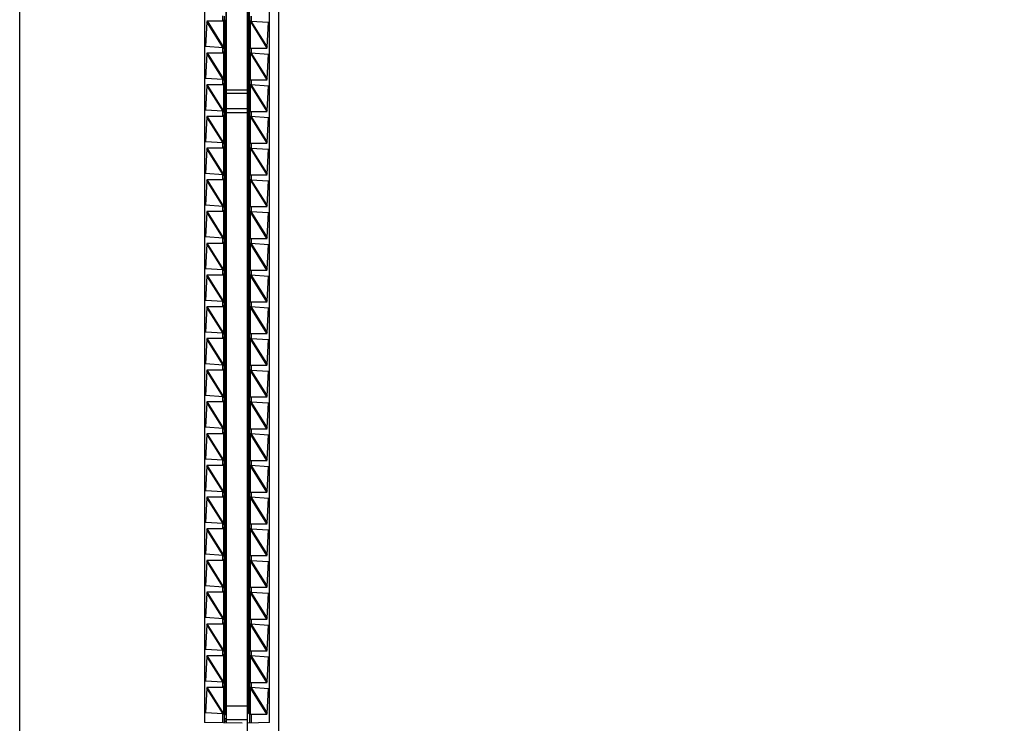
# Model space of a CAD drawing. Header units: inches. Extents: x 0 to 22, y 0 to 17.
# Tile 23 of 37: x 17.2 to 20.2, y 7 to 9.1. Entities that reach past the tile are written whole.
import ezdxf

# ---------------------------------------------------------------- set-up
doc = ezdxf.new("R2010")
doc.units = ezdxf.units.IN
doc.header["$LTSCALE"] = 1.21
doc.header["$MEASUREMENT"] = 0
doc.layers.get('0').update_dxf_attribs({"linetype": 'CONTINUOUS'})
doc.layers.add('DIMENSIONS', color=7, linetype='CONTINUOUS')
doc.styles.get("Standard").update_dxf_attribs({"font": 'txt', "width": 0.8})
doc.dimstyles.new('DIMSTYLE_1', dxfattribs={"dimtxt": 0.125, "dimasz": 0.18, "dimexe": 0.18, "dimexo": 0.0625, "dimgap": 0.09, "dimtad": 0, "dimtih": 1, "dimtoh": 1, "dimdec": 3, "dimzin": 4, "dimdsep": 46, "dimtxsty": 'STANDARD', "dimblk": '_FILLED', "dimblk1": '_FILLED', "dimblk2": '_FILLED', "dimcen": 0.09, "dimadec": 0, "dimazin": 0, "dimtp": 0.01, "dimtm": 0.01, "dimtfac": 1, "dimtdec": 3, "dimtofl": 0, "dimtmove": 0, "dimatfit": 3, "dimldrblk": '_FILLED', "dimfxl": 1, "dimtolj": 1, "dimtzin": 4, "dimarcsym": 0})

# ---------------------------------------------------------------- blocks, each defined once
blk = doc.blocks.new('*D23')
at = {"layer": 'DIMENSIONS', "color": 2, "linetype": 'CONTINUOUS'}
blk.add_line((17.5689, 11.1588), (18.7098, 11.1588), dxfattribs=at)
at = {"layer": 'DIMENSIONS', "color": 2, "linetype": 'CONTINUOUS', "insert": (18.7723, 11.2213), "char_height": 0.125, "width": 1.425, "attachment_point": 1, "line_spacing_factor": 0.9}
blk.add_mtext('4.822{\\Ftxt.shx;\\W1.000000;\\H0.125000; }[122.48]', dxfattribs=at)
blk = doc.blocks.new('_FILLED')
at = {"color": 0, "linetype": 'BYBLOCK'}
blk.add_solid([(0, 0), (-1, 0.174), (-1, -0.174)], dxfattribs=at)
blk = doc.blocks.new('*D25')
at = {"layer": 'DIMENSIONS', "color": 2, "linetype": 'CONTINUOUS'}
blk.add_line((17.3813, 11.3464), (17.3813, 11.9683), dxfattribs=at)
at = {"layer": 'DIMENSIONS', "color": 2, "linetype": 'CONTINUOUS', "insert": (17.3188, 12.0308), "char_height": 0.125, "width": 1.225, "attachment_point": 1, "rotation": 90, "line_spacing_factor": 0.9}
blk.add_mtext('.498{\\Ftxt.shx;\\W1.000000;\\H0.125000; }[12.65]', dxfattribs=at)

msp = doc.modelspace()

# ---------------------------------------------------------------- linework, layer by layer
at = {"color": 7, "linetype": 'CONTINUOUS'}
for p, q in [((17.2463, 6.342), (17.2463, 11.1536)), ((18.0223, 11.1536), (18.0223, 6.342)), ((17.8003, 10.4761), (17.8003, 7.0195)), ((17.8663, 7.0183), (17.8663, 10.4773)), ((17.9953, 7.0195), (17.9953, 10.4761)), ((17.8643, 10.4483), (17.8643, 7.0483)), ((17.9293, 6.9683), (17.9293, 10.4699)), ((17.9313, 7.0473), (17.9313, 10.4473)), ((17.9343, 10.4498), (17.9343, 7.0448)), ((17.8074, 9.1208), (17.8612, 9.1208)), ((17.8077, 9.1189), (17.8075, 9.1179)), ((17.8082, 9.1208), (17.8077, 9.1189)), ((17.8593, 9.1348), (17.8593, 9.1218)), ((17.8593, 9.1217), (17.8593, 9.1245)), ((17.8612, 9.1208), (17.8613, 9.1245)), ((17.862, 9.1208), (17.862, 9.0408)), ((17.9379, 9.1198), (17.9343, 9.1198)), ((17.9363, 9.1198), (17.9363, 9.1348)), ((17.9373, 9.1198), (17.9395, 9.1202)), ((17.9395, 9.1202), (17.9924, 9.1167)), ((17.8075, 9.1179), (17.803, 9.0439)), ((17.8076, 9.1185), (17.8075, 9.1179)), ((17.9875, 9.0421), (17.9924, 9.1167)), ((17.8559, 9.0404), (17.803, 9.0439)), ((17.8582, 9.0408), (17.8567, 9.0405)), ((17.8576, 9.0408), (17.8612, 9.0408)), ((17.8593, 9.0371), (17.8593, 9.0399)), ((17.8593, 9.0398), (17.8593, 9.0268)), ((17.8613, 9.0371), (17.8612, 9.0408)), ((17.9343, 9.0398), (17.9877, 9.0398)), ((17.9363, 9.0248), (17.9363, 9.0398)), ((17.9869, 9.0398), (17.9876, 9.0427)), ((17.8075, 9.0229), (17.803, 8.9489)), ((17.8074, 9.0258), (17.8612, 9.0258)), ((17.8077, 9.0239), (17.8075, 9.0229)), ((17.8076, 9.0235), (17.8075, 9.0229)), ((17.8082, 9.0258), (17.8077, 9.0239)), ((17.8593, 9.0267), (17.8593, 9.0295)), ((17.8612, 9.0258), (17.8613, 9.0295)), ((17.862, 9.0258), (17.862, 8.9458)), ((17.9379, 9.0248), (17.9343, 9.0248)), ((17.9373, 9.0248), (17.9395, 9.0252)), ((17.9395, 9.0252), (17.9924, 9.0217)), ((17.9875, 8.9471), (17.9924, 9.0217)), ((17.862, 8.9828), (17.8643, 8.9828)), ((17.8559, 8.9454), (17.803, 8.9489)), ((17.8582, 8.9458), (17.8567, 8.9455)), ((17.8576, 8.9458), (17.8612, 8.9458)), ((17.8593, 8.9421), (17.8593, 8.9449)), ((17.8593, 8.9448), (17.8593, 8.9318)), ((17.8613, 8.9421), (17.8612, 8.9458)), ((17.9343, 8.9448), (17.9877, 8.9448)), ((17.9363, 8.9298), (17.9363, 8.9448)), ((17.9869, 8.9448), (17.9876, 8.9477)), ((17.8075, 8.9279), (17.803, 8.8539)), ((17.8074, 8.9308), (17.8612, 8.9308)), ((17.8077, 8.9289), (17.8075, 8.9279)), ((17.8076, 8.9285), (17.8075, 8.9279)), ((17.8082, 8.9308), (17.8077, 8.9289)), ((17.8593, 8.9317), (17.8593, 8.9345)), ((17.8612, 8.9308), (17.8613, 8.9345)), ((17.862, 8.9308), (17.862, 8.8508)), ((17.8663, 8.915), (17.9293, 8.915)), ((17.9379, 8.9298), (17.9343, 8.9298)), ((17.9373, 8.9298), (17.9395, 8.9302)), ((17.9395, 8.9302), (17.9924, 8.9267)), ((17.9875, 8.8521), (17.9924, 8.9267)), ((17.8643, 8.8893), (17.862, 8.8893)), ((17.9293, 8.9039), (17.8663, 8.9039)), ((17.8559, 8.8504), (17.803, 8.8539)), ((17.9293, 8.8574), (17.8663, 8.8574)), ((17.8075, 8.8329), (17.803, 8.7589)), ((17.8074, 8.8358), (17.8612, 8.8358)), ((17.8077, 8.8339), (17.8075, 8.8329)), ((17.8076, 8.8335), (17.8075, 8.8329)), ((17.8082, 8.8358), (17.8077, 8.8339)), ((17.8582, 8.8508), (17.8567, 8.8505)), ((17.8576, 8.8508), (17.8612, 8.8508)), ((17.8593, 8.8471), (17.8593, 8.8499)), ((17.8593, 8.8498), (17.8593, 8.8368)), ((17.8593, 8.8367), (17.8593, 8.8395)), ((17.8613, 8.8498), (17.8612, 8.8508)), ((17.8612, 8.8358), (17.8613, 8.8395)), ((17.8613, 8.8471), (17.8613, 8.8498)), ((17.862, 8.8518), (17.8643, 8.8518)), ((17.862, 8.8358), (17.862, 8.7558)), ((17.8663, 8.8463), (17.9293, 8.8463)), ((17.9343, 8.8498), (17.9877, 8.8498)), ((17.9378, 8.8348), (17.9343, 8.8348)), ((17.9363, 8.8348), (17.9363, 8.8498)), ((17.9373, 8.8348), (17.9395, 8.8352)), ((17.9395, 8.8352), (17.9924, 8.8317)), ((17.9869, 8.8498), (17.9876, 8.8527)), ((17.9875, 8.7571), (17.9924, 8.8317)), ((17.862, 8.8018), (17.8643, 8.8018)), ((17.8559, 8.7554), (17.803, 8.7589)), ((17.8075, 8.7379), (17.803, 8.6639)), ((17.8074, 8.7408), (17.8612, 8.7408)), ((17.8077, 8.7389), (17.8075, 8.7379)), ((17.8076, 8.7385), (17.8075, 8.7379)), ((17.8082, 8.7408), (17.8077, 8.7389)), ((17.8582, 8.7558), (17.8567, 8.7555)), ((17.8576, 8.7558), (17.8612, 8.7558)), ((17.8593, 8.7521), (17.8593, 8.7549)), ((17.8593, 8.7548), (17.8593, 8.7418)), ((17.8593, 8.7417), (17.8593, 8.7445)), ((17.8613, 8.7521), (17.8612, 8.7558)), ((17.8612, 8.7408), (17.8613, 8.7445)), ((17.8643, 8.7643), (17.862, 8.7643)), ((17.862, 8.7408), (17.862, 8.6608)), ((17.9343, 8.7548), (17.9877, 8.7548)), ((17.9378, 8.7398), (17.9343, 8.7398)), ((17.9363, 8.7398), (17.9363, 8.7548)), ((17.9373, 8.7398), (17.9395, 8.7402)), ((17.9395, 8.7402), (17.9924, 8.7367)), ((17.9869, 8.7548), (17.9876, 8.7577)), ((17.9875, 8.6621), (17.9924, 8.7367)), ((17.8559, 8.6604), (17.803, 8.6639)), ((17.8582, 8.6608), (17.8567, 8.6605)), ((17.8576, 8.6608), (17.8612, 8.6608)), ((17.8593, 8.6571), (17.8593, 8.6599)), ((17.8593, 8.6598), (17.8593, 8.6468)), ((17.8593, 8.6467), (17.8593, 8.6495)), ((17.8613, 8.6571), (17.8612, 8.6608)), ((17.8612, 8.6458), (17.8613, 8.6495)), ((17.8643, 8.6708), (17.862, 8.6708)), ((17.9343, 8.6598), (17.9877, 8.6598)), ((17.9363, 8.6448), (17.9363, 8.6598)), ((17.9869, 8.6598), (17.9876, 8.6627)), ((17.8075, 8.6429), (17.803, 8.5689)), ((17.8074, 8.6458), (17.8612, 8.6458)), ((17.8077, 8.6439), (17.8075, 8.6429)), ((17.8076, 8.6435), (17.8075, 8.6429)), ((17.8082, 8.6458), (17.8077, 8.6439)), ((17.862, 8.6458), (17.862, 8.5658)), ((17.9378, 8.6448), (17.9343, 8.6448)), ((17.9373, 8.6448), (17.9395, 8.6452)), ((17.9395, 8.6452), (17.9924, 8.6417)), ((17.9875, 8.5671), (17.9924, 8.6417)), ((17.8559, 8.5654), (17.803, 8.5689)), ((17.8582, 8.5658), (17.8567, 8.5655)), ((17.8576, 8.5658), (17.8612, 8.5658)), ((17.8593, 8.5621), (17.8593, 8.5649)), ((17.8593, 8.5648), (17.8593, 8.5518)), ((17.8613, 8.5621), (17.8612, 8.5658)), ((17.9343, 8.5648), (17.9877, 8.5648)), ((17.9363, 8.5498), (17.9363, 8.5648)), ((17.9869, 8.5648), (17.9876, 8.5677)), ((17.8075, 8.5479), (17.803, 8.4739)), ((17.8074, 8.5508), (17.8612, 8.5508)), ((17.8077, 8.5489), (17.8075, 8.5479)), ((17.8076, 8.5485), (17.8075, 8.5479)), ((17.8082, 8.5508), (17.8077, 8.5489)), ((17.8593, 8.5517), (17.8593, 8.5545)), ((17.8612, 8.5508), (17.8613, 8.5545)), ((17.862, 8.5508), (17.862, 8.4708)), ((17.9379, 8.5498), (17.9343, 8.5498)), ((17.9373, 8.5498), (17.9395, 8.5502)), ((17.9395, 8.5502), (17.9924, 8.5467)), ((17.9875, 8.4721), (17.9924, 8.5467)), ((17.8559, 8.4704), (17.803, 8.4739)), ((17.8582, 8.4708), (17.8567, 8.4705)), ((17.8576, 8.4708), (17.8612, 8.4708)), ((17.8593, 8.4671), (17.8593, 8.4699)), ((17.8593, 8.4698), (17.8593, 8.4568)), ((17.8613, 8.4671), (17.8612, 8.4708)), ((17.9343, 8.4698), (17.9877, 8.4698)), ((17.9363, 8.4548), (17.9363, 8.4698)), ((17.9869, 8.4698), (17.9876, 8.4727)), ((17.8075, 8.4529), (17.803, 8.3789)), ((17.8074, 8.4558), (17.8612, 8.4558)), ((17.8077, 8.4539), (17.8075, 8.4529)), ((17.8076, 8.4535), (17.8075, 8.4529)), ((17.8082, 8.4558), (17.8077, 8.4539)), ((17.8593, 8.4567), (17.8593, 8.4595)), ((17.8612, 8.4558), (17.8613, 8.4595)), ((17.862, 8.4558), (17.862, 8.3758)), ((17.9379, 8.4548), (17.9343, 8.4548)), ((17.9373, 8.4548), (17.9395, 8.4552)), ((17.9395, 8.4552), (17.9924, 8.4517)), ((17.9875, 8.3771), (17.9924, 8.4517)), ((17.862, 8.4328), (17.8643, 8.4328)), ((17.8559, 8.3754), (17.803, 8.3789)), ((17.8075, 8.3579), (17.803, 8.2839)), ((17.8074, 8.3608), (17.8612, 8.3608)), ((17.8077, 8.3589), (17.8075, 8.3579)), ((17.8076, 8.3585), (17.8075, 8.3579)), ((17.8082, 8.3608), (17.8077, 8.3589)), ((17.8582, 8.3758), (17.8567, 8.3755)), ((17.8576, 8.3758), (17.8612, 8.3758)), ((17.8593, 8.3721), (17.8593, 8.3749)), ((17.8593, 8.3748), (17.8593, 8.3618)), ((17.8593, 8.3617), (17.8593, 8.3645)), ((17.8613, 8.3721), (17.8612, 8.3758)), ((17.8612, 8.3608), (17.8613, 8.3645)), ((17.862, 8.3608), (17.862, 8.2808)), ((17.9343, 8.3748), (17.9877, 8.3748)), ((17.9379, 8.3598), (17.9343, 8.3598)), ((17.9363, 8.3598), (17.9363, 8.3748)), ((17.9373, 8.3598), (17.9395, 8.3602)), ((17.9395, 8.3602), (17.9924, 8.3567)), ((17.9869, 8.3748), (17.9876, 8.3777)), ((17.9875, 8.2821), (17.9924, 8.3567)), ((17.8643, 8.3393), (17.862, 8.3393)), ((17.862, 8.3018), (17.8643, 8.3018)), ((17.8559, 8.2804), (17.803, 8.2839)), ((17.8075, 8.2629), (17.803, 8.1889)), ((17.8074, 8.2658), (17.8612, 8.2658)), ((17.8077, 8.2639), (17.8075, 8.2629)), ((17.8076, 8.2635), (17.8075, 8.2629)), ((17.8082, 8.2658), (17.8077, 8.2639)), ((17.8582, 8.2808), (17.8567, 8.2805)), ((17.8576, 8.2808), (17.8612, 8.2808)), ((17.8593, 8.2771), (17.8593, 8.2799)), ((17.8593, 8.2798), (17.8593, 8.2668)), ((17.8593, 8.2667), (17.8593, 8.2695)), ((17.8613, 8.2771), (17.8612, 8.2808)), ((17.8612, 8.2658), (17.8613, 8.2695)), ((17.862, 8.2658), (17.862, 8.1858)), ((17.9343, 8.2798), (17.9877, 8.2798)), ((17.9379, 8.2648), (17.9343, 8.2648)), ((17.9363, 8.2648), (17.9363, 8.2798)), ((17.9373, 8.2648), (17.9395, 8.2652)), ((17.9395, 8.2652), (17.9924, 8.2617)), ((17.9869, 8.2798), (17.9876, 8.2827)), ((17.862, 8.2518), (17.8643, 8.2518)), ((17.9875, 8.1871), (17.9924, 8.2617)), ((17.8643, 8.2143), (17.862, 8.2143)), ((17.8559, 8.1854), (17.803, 8.1889)), ((17.8582, 8.1858), (17.8567, 8.1855)), ((17.8576, 8.1858), (17.8612, 8.1858)), ((17.8593, 8.1821), (17.8593, 8.1849)), ((17.8593, 8.1848), (17.8593, 8.1718)), ((17.8593, 8.1717), (17.8593, 8.1745)), ((17.8613, 8.1821), (17.8612, 8.1858)), ((17.8612, 8.1708), (17.8613, 8.1745)), ((17.9343, 8.1848), (17.9877, 8.1848)), ((17.9363, 8.1698), (17.9363, 8.1848)), ((17.9869, 8.1848), (17.9876, 8.1877)), ((17.8075, 8.1679), (17.803, 8.0939)), ((17.8074, 8.1708), (17.8612, 8.1708)), ((17.8077, 8.1689), (17.8075, 8.1679)), ((17.8076, 8.1685), (17.8075, 8.1679)), ((17.8082, 8.1708), (17.8077, 8.1689)), ((17.862, 8.1708), (17.862, 8.0908)), ((17.9378, 8.1698), (17.9343, 8.1698)), ((17.9373, 8.1698), (17.9395, 8.1702)), ((17.9395, 8.1702), (17.9924, 8.1667)), ((17.9875, 8.0921), (17.9924, 8.1667)), ((17.8643, 8.1208), (17.862, 8.1208)), ((17.8559, 8.0904), (17.803, 8.0939)), ((17.8582, 8.0908), (17.8567, 8.0905)), ((17.8576, 8.0908), (17.8612, 8.0908)), ((17.8593, 8.0871), (17.8593, 8.0899)), ((17.8593, 8.0898), (17.8593, 8.0768)), ((17.8613, 8.0871), (17.8612, 8.0908)), ((17.9343, 8.0898), (17.9877, 8.0898)), ((17.9363, 8.0748), (17.9363, 8.0898)), ((17.9869, 8.0898), (17.9876, 8.0927)), ((17.8075, 8.0729), (17.803, 7.9989)), ((17.8074, 8.0758), (17.8612, 8.0758)), ((17.8077, 8.0739), (17.8075, 8.0729)), ((17.8076, 8.0735), (17.8075, 8.0729)), ((17.8082, 8.0758), (17.8077, 8.0739)), ((17.8593, 8.0767), (17.8593, 8.0795)), ((17.8612, 8.0758), (17.8613, 8.0795)), ((17.862, 8.0758), (17.862, 7.9958)), ((17.9379, 8.0748), (17.9343, 8.0748)), ((17.9373, 8.0748), (17.9395, 8.0752)), ((17.9395, 8.0752), (17.9924, 8.0717)), ((17.9875, 7.9971), (17.9924, 8.0717)), ((17.8559, 7.9954), (17.803, 7.9989)), ((17.9869, 7.9948), (17.9876, 7.9977)), ((17.8075, 7.9779), (17.803, 7.9039)), ((17.8074, 7.9808), (17.8612, 7.9808)), ((17.8077, 7.9789), (17.8075, 7.9779)), ((17.8076, 7.9785), (17.8075, 7.9779)), ((17.8082, 7.9808), (17.8077, 7.9789)), ((17.8582, 7.9958), (17.8567, 7.9955)), ((17.8576, 7.9958), (17.8612, 7.9958)), ((17.8593, 7.9921), (17.8593, 7.9949)), ((17.8593, 7.9948), (17.8593, 7.9818)), ((17.8593, 7.9817), (17.8593, 7.9845)), ((17.8613, 7.9921), (17.8612, 7.9958)), ((17.8612, 7.9808), (17.8613, 7.9845)), ((17.862, 7.9808), (17.862, 7.9008)), ((17.9343, 7.9948), (17.9877, 7.9948)), ((17.9379, 7.9798), (17.9343, 7.9798)), ((17.9363, 7.9798), (17.9363, 7.9948)), ((17.9373, 7.9798), (17.9395, 7.9802)), ((17.9395, 7.9802), (17.9924, 7.9767)), ((17.9875, 7.9021), (17.9924, 7.9767)), ((17.862, 7.9148), (17.8643, 7.9148)), ((17.9313, 7.9098), (17.9343, 7.9098)), ((17.8559, 7.9004), (17.803, 7.9039)), ((17.8075, 7.8829), (17.803, 7.8089)), ((17.8074, 7.8858), (17.8612, 7.8858)), ((17.8077, 7.8839), (17.8075, 7.8829)), ((17.8076, 7.8835), (17.8075, 7.8829)), ((17.8082, 7.8858), (17.8077, 7.8839)), ((17.8582, 7.9008), (17.8567, 7.9005)), ((17.8576, 7.9008), (17.8612, 7.9008)), ((17.8593, 7.8971), (17.8593, 7.8999)), ((17.8593, 7.8998), (17.8593, 7.8868)), ((17.8593, 7.8867), (17.8593, 7.8895)), ((17.8613, 7.8971), (17.8612, 7.9008)), ((17.8612, 7.8858), (17.8613, 7.8895)), ((17.862, 7.8858), (17.862, 7.8058)), ((17.9343, 7.8998), (17.9877, 7.8998)), ((17.9379, 7.8848), (17.9343, 7.8848)), ((17.9363, 7.8848), (17.9363, 7.8998)), ((17.9373, 7.8848), (17.9395, 7.8852)), ((17.9395, 7.8852), (17.9924, 7.8817)), ((17.9869, 7.8998), (17.9876, 7.9027)), ((17.9875, 7.8071), (17.9924, 7.8817)), ((17.9313, 7.8698), (17.9343, 7.8698)), ((17.8643, 7.8448), (17.862, 7.8448)), ((17.8559, 7.8054), (17.803, 7.8089)), ((17.8074, 7.7908), (17.8612, 7.7908)), ((17.8082, 7.7908), (17.8077, 7.7889)), ((17.8582, 7.8058), (17.8567, 7.8055)), ((17.8576, 7.8058), (17.8612, 7.8058)), ((17.8593, 7.8021), (17.8593, 7.8049)), ((17.8593, 7.8048), (17.8593, 7.7918)), ((17.8593, 7.7917), (17.8593, 7.7945)), ((17.8613, 7.8021), (17.8612, 7.8058)), ((17.8612, 7.7908), (17.8613, 7.7945)), ((17.862, 7.8088), (17.8643, 7.8088)), ((17.862, 7.7908), (17.862, 7.7108)), ((17.9313, 7.8088), (17.9343, 7.8088)), ((17.9343, 7.8048), (17.9877, 7.8048)), ((17.9363, 7.7898), (17.9363, 7.8048)), ((17.9869, 7.8048), (17.9876, 7.8077)), ((17.8075, 7.7879), (17.803, 7.7139)), ((17.8077, 7.7889), (17.8075, 7.7879)), ((17.8076, 7.7885), (17.8075, 7.7879)), ((17.862, 7.7708), (17.8643, 7.7708)), ((17.9313, 7.7708), (17.9343, 7.7708)), ((17.9379, 7.7898), (17.9343, 7.7898)), ((17.9373, 7.7898), (17.9395, 7.7902)), ((17.9395, 7.7902), (17.9924, 7.7867)), ((17.9875, 7.7121), (17.9924, 7.7867)), ((17.8643, 7.7348), (17.862, 7.7348)), ((17.8559, 7.7104), (17.803, 7.7139)), ((17.8582, 7.7108), (17.8567, 7.7105)), ((17.8576, 7.7108), (17.8612, 7.7108)), ((17.8593, 7.7071), (17.8593, 7.7099)), ((17.8593, 7.7098), (17.8593, 7.6968)), ((17.8613, 7.7071), (17.8612, 7.7108)), ((17.9313, 7.7098), (17.9877, 7.7098)), ((17.9363, 7.6948), (17.9363, 7.7098)), ((17.9869, 7.7098), (17.9876, 7.7127)), ((17.8075, 7.6929), (17.803, 7.6189)), ((17.8074, 7.6958), (17.8612, 7.6958)), ((17.8077, 7.6939), (17.8075, 7.6929)), ((17.8076, 7.6935), (17.8075, 7.6929)), ((17.8082, 7.6958), (17.8077, 7.6939)), ((17.8593, 7.6967), (17.8593, 7.6995)), ((17.8612, 7.6958), (17.8613, 7.6995)), ((17.862, 7.6958), (17.862, 7.6158)), ((17.9379, 7.6948), (17.9343, 7.6948)), ((17.9373, 7.6948), (17.9395, 7.6952)), ((17.9395, 7.6952), (17.9924, 7.6917)), ((17.9875, 7.6171), (17.9924, 7.6917)), ((17.862, 7.6648), (17.8643, 7.6648)), ((17.9313, 7.6698), (17.9343, 7.6698)), ((17.8559, 7.6154), (17.803, 7.6189)), ((17.8582, 7.6158), (17.8567, 7.6155)), ((17.8576, 7.6158), (17.8612, 7.6158)), ((17.8593, 7.6121), (17.8593, 7.6149)), ((17.8593, 7.6148), (17.8593, 7.6018)), ((17.8613, 7.6121), (17.8612, 7.6158)), ((17.9343, 7.6148), (17.9877, 7.6148)), ((17.9363, 7.5998), (17.9363, 7.6148)), ((17.9869, 7.6148), (17.9876, 7.6177)), ((17.8075, 7.5979), (17.803, 7.5239)), ((17.8074, 7.6008), (17.8612, 7.6008)), ((17.8077, 7.5989), (17.8075, 7.5979)), ((17.8076, 7.5985), (17.8075, 7.5979)), ((17.8082, 7.6008), (17.8077, 7.5989)), ((17.8593, 7.6017), (17.8593, 7.6045)), ((17.8612, 7.6008), (17.8613, 7.6045)), ((17.862, 7.6008), (17.862, 7.5208)), ((17.9378, 7.5998), (17.9343, 7.5998)), ((17.9373, 7.5998), (17.9395, 7.6002)), ((17.9395, 7.6002), (17.9924, 7.5967)), ((17.9875, 7.5221), (17.9924, 7.5967)), ((17.8559, 7.5204), (17.803, 7.5239)), ((17.8075, 7.5029), (17.803, 7.4289)), ((17.8074, 7.5058), (17.8612, 7.5058)), ((17.8077, 7.5039), (17.8075, 7.5029)), ((17.8076, 7.5035), (17.8075, 7.5029)), ((17.8082, 7.5058), (17.8077, 7.5039)), ((17.8582, 7.5208), (17.8567, 7.5205)), ((17.8576, 7.5208), (17.8612, 7.5208)), ((17.8593, 7.5171), (17.8593, 7.5199)), ((17.8593, 7.5198), (17.8593, 7.5068)), ((17.8593, 7.5067), (17.8593, 7.5095)), ((17.8613, 7.5171), (17.8612, 7.5208)), ((17.8612, 7.5058), (17.8613, 7.5095)), ((17.862, 7.5058), (17.862, 7.4258)), ((17.9343, 7.5198), (17.9877, 7.5198)), ((17.9379, 7.5048), (17.9343, 7.5048)), ((17.9363, 7.5048), (17.9363, 7.5198)), ((17.9373, 7.5048), (17.9395, 7.5052)), ((17.9395, 7.5052), (17.9924, 7.5017)), ((17.9869, 7.5198), (17.9876, 7.5227)), ((17.9875, 7.4271), (17.9924, 7.5017)), ((17.8643, 7.4737), (17.862, 7.4737)), ((17.9343, 7.4737), (17.9313, 7.4737)), ((17.862, 7.454), (17.8643, 7.454)), ((17.862, 7.4501), (17.8643, 7.4501)), ((17.9343, 7.4501), (17.9313, 7.4501)), ((17.8559, 7.4254), (17.803, 7.4289)), ((17.8075, 7.4079), (17.803, 7.3339)), ((17.8074, 7.4108), (17.8612, 7.4108)), ((17.8077, 7.4089), (17.8075, 7.4079)), ((17.8076, 7.4085), (17.8075, 7.4079)), ((17.8082, 7.4108), (17.8077, 7.4089)), ((17.8582, 7.4258), (17.8567, 7.4255)), ((17.8576, 7.4258), (17.8612, 7.4258)), ((17.8593, 7.4221), (17.8593, 7.4249)), ((17.8593, 7.4248), (17.8593, 7.4118)), ((17.8593, 7.4117), (17.8593, 7.4145)), ((17.8613, 7.4221), (17.8612, 7.4258)), ((17.8612, 7.4108), (17.8613, 7.4145)), ((17.862, 7.4304), (17.8643, 7.4304)), ((17.862, 7.4108), (17.862, 7.3308)), ((17.9313, 7.4304), (17.9343, 7.4304)), ((17.9343, 7.4248), (17.9877, 7.4248)), ((17.9378, 7.4098), (17.9343, 7.4098)), ((17.9363, 7.4098), (17.9363, 7.4248)), ((17.9373, 7.4098), (17.9395, 7.4102)), ((17.9395, 7.4102), (17.9924, 7.4067)), ((17.9869, 7.4248), (17.9876, 7.4277)), ((17.8643, 7.3891), (17.862, 7.3891)), ((17.9875, 7.3321), (17.9924, 7.4067)), ((17.8559, 7.3304), (17.803, 7.3339)), ((17.8582, 7.3308), (17.8567, 7.3305)), ((17.8576, 7.3308), (17.8612, 7.3308)), ((17.8593, 7.3271), (17.8593, 7.3299)), ((17.8593, 7.3298), (17.8593, 7.3168)), ((17.8593, 7.3167), (17.8593, 7.3195)), ((17.8613, 7.3271), (17.8612, 7.3308)), ((17.8612, 7.3158), (17.8613, 7.3195)), ((17.862, 7.3261), (17.8643, 7.3261)), ((17.9343, 7.3298), (17.9877, 7.3298)), ((17.9363, 7.3148), (17.9363, 7.3298)), ((17.9869, 7.3298), (17.9876, 7.3327)), ((17.8075, 7.3129), (17.803, 7.2389)), ((17.8074, 7.3158), (17.8612, 7.3158)), ((17.8077, 7.3139), (17.8075, 7.3129)), ((17.8076, 7.3135), (17.8075, 7.3129)), ((17.8082, 7.3158), (17.8077, 7.3139)), ((17.862, 7.3182), (17.8643, 7.3182)), ((17.862, 7.3158), (17.862, 7.2358)), ((17.8643, 7.3064), (17.862, 7.3064)), ((17.8643, 7.2985), (17.862, 7.2985)), ((17.9379, 7.3148), (17.9343, 7.3148)), ((17.9373, 7.3148), (17.9395, 7.3152)), ((17.9395, 7.3152), (17.9924, 7.3117)), ((17.9875, 7.2371), (17.9924, 7.3117)), ((17.8643, 7.2867), (17.862, 7.2867)), ((17.8643, 7.2788), (17.862, 7.2788)), ((17.8643, 7.267), (17.862, 7.267)), ((17.8559, 7.2354), (17.803, 7.2389)), ((17.8582, 7.2358), (17.8567, 7.2355)), ((17.8576, 7.2358), (17.8612, 7.2358)), ((17.8593, 7.2321), (17.8593, 7.2349)), ((17.8593, 7.2348), (17.8593, 7.2218)), ((17.8613, 7.2321), (17.8612, 7.2358)), ((17.8643, 7.2591), (17.862, 7.2591)), ((17.8643, 7.2473), (17.862, 7.2473)), ((17.8643, 7.2394), (17.862, 7.2394)), ((17.9343, 7.2348), (17.9877, 7.2348)), ((17.9363, 7.2198), (17.9363, 7.2348)), ((17.9869, 7.2348), (17.9876, 7.2377)), ((17.8075, 7.2179), (17.803, 7.1439)), ((17.8074, 7.2208), (17.8612, 7.2208)), ((17.8077, 7.2189), (17.8075, 7.2179)), ((17.8076, 7.2185), (17.8075, 7.2179)), ((17.8082, 7.2208), (17.8077, 7.2189)), ((17.8593, 7.2217), (17.8593, 7.2245)), ((17.8612, 7.2208), (17.8613, 7.2245)), ((17.8643, 7.2276), (17.862, 7.2276)), ((17.862, 7.2208), (17.862, 7.1408)), ((17.8643, 7.2198), (17.862, 7.2198)), ((17.8643, 7.2079), (17.862, 7.2079)), ((17.9379, 7.2198), (17.9343, 7.2198)), ((17.9373, 7.2198), (17.9395, 7.2202)), ((17.9395, 7.2202), (17.9924, 7.2167)), ((17.9875, 7.1421), (17.9924, 7.2167)), ((17.8643, 7.2001), (17.862, 7.2001)), ((17.8643, 7.1883), (17.862, 7.1883)), ((17.8643, 7.1804), (17.862, 7.1804)), ((17.8559, 7.1404), (17.803, 7.1439)), ((17.8643, 7.1686), (17.862, 7.1686)), ((17.8643, 7.1607), (17.862, 7.1607)), ((17.8643, 7.1489), (17.862, 7.1489)), ((17.9869, 7.1398), (17.9876, 7.1427)), ((17.8075, 7.1229), (17.803, 7.0489)), ((17.8074, 7.1258), (17.8612, 7.1258)), ((17.8077, 7.1239), (17.8075, 7.1229)), ((17.8076, 7.1235), (17.8075, 7.1229)), ((17.8082, 7.1258), (17.8077, 7.1239)), ((17.8582, 7.1408), (17.8567, 7.1405)), ((17.8576, 7.1408), (17.8612, 7.1408)), ((17.8593, 7.1371), (17.8593, 7.1399)), ((17.8593, 7.1398), (17.8593, 7.1268)), ((17.8593, 7.1267), (17.8593, 7.1295)), ((17.8613, 7.1371), (17.8612, 7.1408)), ((17.8612, 7.1258), (17.8613, 7.1295)), ((17.8643, 7.141), (17.862, 7.141)), ((17.8643, 7.1292), (17.862, 7.1292)), ((17.862, 7.1258), (17.862, 7.0448)), ((17.8643, 7.1213), (17.862, 7.1213)), ((17.9343, 7.1398), (17.9877, 7.1398)), ((17.9378, 7.1248), (17.9343, 7.1248)), ((17.9363, 7.1248), (17.9363, 7.1398)), ((17.9373, 7.1248), (17.9395, 7.1252)), ((17.9395, 7.1252), (17.9924, 7.1217)), ((17.9875, 7.0471), (17.9924, 7.1217)), ((17.8643, 7.1095), (17.862, 7.1095)), ((17.8643, 7.1017), (17.862, 7.1017)), ((17.8643, 7.0898), (17.862, 7.0898)), ((17.8643, 7.082), (17.862, 7.082)), ((17.8643, 7.0702), (17.862, 7.0702)), ((17.8643, 7.0623), (17.862, 7.0623)), ((17.8559, 7.0454), (17.803, 7.0489)), ((17.8582, 7.0458), (17.8567, 7.0455)), ((17.8576, 7.0458), (17.8612, 7.0458)), ((17.8613, 7.0448), (17.8593, 7.0448)), ((17.8593, 7.0448), (17.8593, 7.0184)), ((17.8604, 7.0439), (17.8604, 7.0426)), ((17.8663, 7.0426), (17.8604, 7.0426)), ((17.8663, 7.0308), (17.8604, 7.0308)), ((17.8604, 7.0308), (17.8604, 7.0229)), ((17.8643, 7.0505), (17.862, 7.0505)), ((17.8643, 7.0483), (17.8663, 7.0483)), ((17.9293, 7.0283), (17.8663, 7.0283)), ((17.9313, 7.0473), (17.9293, 7.0473)), ((17.9343, 7.0448), (17.9877, 7.0448)), ((17.9363, 7.0184), (17.9363, 7.0448)), ((17.9869, 7.0448), (17.9876, 7.0477)), ((17.9134, 7.0175), (17.8003, 7.0195)), ((17.8663, 7.0229), (17.8604, 7.0229)), ((17.9953, 7.0195), (17.9293, 7.0183))]:
    msp.add_line(p, q, dxfattribs=at)
at = {"color": 9, "linetype": 'CONTINUOUS'}
for p, q in [((17.8082, 9.1208), (17.8583, 9.0406)), ((17.8544, 9.1358), (17.8544, 9.1208)), ((17.8583, 9.0406), (17.8583, 9.1208)), ((17.8612, 9.0408), (17.8612, 9.1208)), ((17.9372, 9.12), (17.9372, 9.0398)), ((17.9372, 9.12), (17.9869, 9.0398)), ((17.9395, 9.1202), (17.9876, 9.0427)), ((17.9412, 9.1198), (17.9412, 9.1348)), ((17.8559, 9.0404), (17.8075, 9.1179)), ((17.8544, 9.0408), (17.8544, 9.0258)), ((17.9412, 9.0248), (17.9412, 9.0398)), ((17.8559, 8.9454), (17.8075, 9.0229)), ((17.8082, 9.0258), (17.8583, 8.9456)), ((17.8583, 8.9456), (17.8583, 9.0258)), ((17.8612, 8.9458), (17.8612, 9.0258)), ((17.9372, 9.025), (17.9372, 8.9448)), ((17.9372, 9.025), (17.9869, 8.9448)), ((17.9395, 9.0252), (17.9876, 8.9477)), ((17.8544, 8.9458), (17.8544, 8.9308)), ((17.9412, 8.9298), (17.9412, 8.9448)), ((17.8559, 8.8504), (17.8075, 8.9279)), ((17.8583, 8.8506), (17.8082, 8.9308)), ((17.8583, 8.8506), (17.8583, 8.9308)), ((17.8612, 8.8508), (17.8612, 8.9308)), ((17.9372, 8.93), (17.9372, 8.8498)), ((17.9372, 8.93), (17.9869, 8.8498)), ((17.9395, 8.9302), (17.9876, 8.8527)), ((17.8559, 8.7554), (17.8075, 8.8329)), ((17.8583, 8.7556), (17.8082, 8.8358)), ((17.8544, 8.8508), (17.8544, 8.8358)), ((17.8583, 8.7556), (17.8583, 8.8358)), ((17.8612, 8.7558), (17.8612, 8.8358)), ((17.9372, 8.835), (17.9372, 8.7548)), ((17.9372, 8.835), (17.9869, 8.7548)), ((17.9395, 8.8352), (17.9876, 8.7577)), ((17.9412, 8.8348), (17.9412, 8.8498)), ((17.8559, 8.6604), (17.8075, 8.7379)), ((17.8583, 8.6606), (17.8082, 8.7408)), ((17.8544, 8.7558), (17.8544, 8.7408)), ((17.8583, 8.6606), (17.8583, 8.7408)), ((17.8612, 8.6608), (17.8612, 8.7408)), ((17.9372, 8.74), (17.9372, 8.6598)), ((17.9372, 8.74), (17.9869, 8.6598)), ((17.9395, 8.7402), (17.9876, 8.6627)), ((17.9412, 8.7398), (17.9412, 8.7548)), ((17.8544, 8.6608), (17.8544, 8.6458)), ((17.9412, 8.6448), (17.9412, 8.6598)), ((17.8559, 8.5654), (17.8075, 8.6429)), ((17.8583, 8.5656), (17.8082, 8.6458)), ((17.8583, 8.5656), (17.8583, 8.6458)), ((17.8612, 8.5658), (17.8612, 8.6458)), ((17.9372, 8.645), (17.9372, 8.5648)), ((17.9372, 8.645), (17.9869, 8.5648)), ((17.9395, 8.6452), (17.9876, 8.5677)), ((17.8544, 8.5658), (17.8544, 8.5508)), ((17.9412, 8.5498), (17.9412, 8.5648)), ((17.8559, 8.4704), (17.8075, 8.5479)), ((17.8583, 8.4706), (17.8082, 8.5508)), ((17.8583, 8.4706), (17.8583, 8.5508)), ((17.8612, 8.4708), (17.8612, 8.5508)), ((17.9869, 8.4698), (17.9372, 8.55)), ((17.9372, 8.55), (17.9372, 8.4698)), ((17.9395, 8.5502), (17.9876, 8.4727)), ((17.8544, 8.4708), (17.8544, 8.4558)), ((17.9412, 8.4552), (17.9412, 8.4698)), ((17.8559, 8.3754), (17.8075, 8.4529)), ((17.8583, 8.3756), (17.8082, 8.4558)), ((17.8583, 8.3756), (17.8583, 8.4558)), ((17.8612, 8.3758), (17.8612, 8.4558)), ((17.9869, 8.3748), (17.9372, 8.455)), ((17.9372, 8.455), (17.9372, 8.3748)), ((17.9395, 8.4552), (17.9876, 8.3777)), ((17.8559, 8.2804), (17.8075, 8.3579)), ((17.8583, 8.2806), (17.8082, 8.3608)), ((17.8544, 8.3758), (17.8544, 8.3608)), ((17.8583, 8.2806), (17.8583, 8.3608)), ((17.8612, 8.2808), (17.8612, 8.3608)), ((17.9869, 8.2798), (17.9372, 8.36)), ((17.9372, 8.36), (17.9372, 8.2798)), ((17.9395, 8.3602), (17.9876, 8.2827)), ((17.9412, 8.3598), (17.9412, 8.3748)), ((17.8559, 8.1854), (17.8075, 8.2629)), ((17.8583, 8.1856), (17.8082, 8.2658)), ((17.8544, 8.2808), (17.8544, 8.2658)), ((17.8583, 8.1856), (17.8583, 8.2658)), ((17.8612, 8.1858), (17.8612, 8.2658)), ((17.9869, 8.1848), (17.9372, 8.265)), ((17.9372, 8.265), (17.9372, 8.1848)), ((17.9395, 8.2652), (17.9876, 8.1877)), ((17.9412, 8.2648), (17.9412, 8.2798)), ((17.8544, 8.1858), (17.8544, 8.1708)), ((17.9412, 8.1698), (17.9412, 8.1848)), ((17.8559, 8.0904), (17.8075, 8.1679)), ((17.8583, 8.0906), (17.8082, 8.1708)), ((17.8583, 8.0906), (17.8583, 8.1708)), ((17.8612, 8.0908), (17.8612, 8.1708)), ((17.9869, 8.0898), (17.9372, 8.17)), ((17.9372, 8.17), (17.9372, 8.0898)), ((17.9395, 8.1702), (17.9876, 8.0927)), ((17.8544, 8.0908), (17.8544, 8.0758)), ((17.9412, 8.0748), (17.9412, 8.0898)), ((17.8559, 7.9954), (17.8075, 8.0729)), ((17.8583, 7.9956), (17.8082, 8.0758)), ((17.8583, 7.9956), (17.8583, 8.0758)), ((17.8612, 7.9958), (17.8612, 8.0758)), ((17.9869, 7.9948), (17.9372, 8.075)), ((17.9372, 8.075), (17.9372, 7.9948)), ((17.9395, 8.0752), (17.9876, 7.9977)), ((17.8559, 7.9004), (17.8075, 7.9779)), ((17.8583, 7.9006), (17.8082, 7.9808)), ((17.8544, 7.9958), (17.8544, 7.9808)), ((17.8583, 7.9006), (17.8583, 7.9808)), ((17.8612, 7.9008), (17.8612, 7.9808)), ((17.9869, 7.8998), (17.9372, 7.98)), ((17.9372, 7.98), (17.9372, 7.8998)), ((17.9395, 7.9802), (17.9876, 7.9027)), ((17.9412, 7.9798), (17.9412, 7.9948)), ((17.8559, 7.8054), (17.8075, 7.8829)), ((17.8583, 7.8056), (17.8082, 7.8858)), ((17.8544, 7.9008), (17.8544, 7.8858)), ((17.8583, 7.8056), (17.8583, 7.8858)), ((17.8612, 7.8058), (17.8612, 7.8858)), ((17.9869, 7.8048), (17.9372, 7.885)), ((17.9372, 7.885), (17.9372, 7.8048)), ((17.9395, 7.8852), (17.9876, 7.8077)), ((17.9412, 7.8848), (17.9412, 7.8998)), ((17.8583, 7.7106), (17.8082, 7.7908)), ((17.8544, 7.8058), (17.8544, 7.7908)), ((17.8583, 7.7106), (17.8583, 7.7908)), ((17.8612, 7.7108), (17.8612, 7.7908)), ((17.9412, 7.7898), (17.9412, 7.8048)), ((17.8559, 7.7104), (17.8075, 7.7879)), ((17.9869, 7.7098), (17.9372, 7.79)), ((17.9372, 7.79), (17.9372, 7.7098)), ((17.9395, 7.7902), (17.9876, 7.7127)), ((17.8544, 7.7108), (17.8544, 7.6958)), ((17.9412, 7.6948), (17.9412, 7.7098)), ((17.8559, 7.6154), (17.8075, 7.6929)), ((17.8583, 7.6156), (17.8082, 7.6958)), ((17.8583, 7.6156), (17.8583, 7.6958)), ((17.8612, 7.6158), (17.8612, 7.6958)), ((17.9869, 7.6148), (17.9372, 7.695)), ((17.9372, 7.695), (17.9372, 7.6148)), ((17.9395, 7.6952), (17.9876, 7.6177)), ((17.8544, 7.6158), (17.8544, 7.6008)), ((17.9412, 7.5998), (17.9412, 7.6148)), ((17.8559, 7.5204), (17.8075, 7.5979)), ((17.8583, 7.5206), (17.8082, 7.6008)), ((17.8583, 7.5206), (17.8583, 7.6008)), ((17.8612, 7.5208), (17.8612, 7.6008)), ((17.9869, 7.5198), (17.9372, 7.6)), ((17.9372, 7.6), (17.9372, 7.5198)), ((17.9395, 7.6002), (17.9876, 7.5227)), ((17.8559, 7.4254), (17.8075, 7.5029)), ((17.8583, 7.4256), (17.8082, 7.5058)), ((17.8544, 7.5208), (17.8544, 7.5058)), ((17.8583, 7.4256), (17.8583, 7.5058)), ((17.8612, 7.4258), (17.8612, 7.5058)), ((17.9869, 7.4248), (17.9372, 7.505)), ((17.9372, 7.505), (17.9372, 7.4248)), ((17.9395, 7.5052), (17.9876, 7.4277)), ((17.9412, 7.5048), (17.9412, 7.5198)), ((17.8559, 7.3304), (17.8075, 7.4079)), ((17.8583, 7.3306), (17.8082, 7.4108)), ((17.8544, 7.4258), (17.8544, 7.4108)), ((17.8583, 7.3306), (17.8583, 7.4108)), ((17.8612, 7.3308), (17.8612, 7.4108)), ((17.9869, 7.3298), (17.9372, 7.41)), ((17.9372, 7.41), (17.9372, 7.3298)), ((17.9395, 7.4102), (17.9876, 7.3327)), ((17.9412, 7.4098), (17.9412, 7.4248)), ((17.8544, 7.3308), (17.8544, 7.3158)), ((17.9412, 7.3148), (17.9412, 7.3298)), ((17.8559, 7.2354), (17.8075, 7.3129)), ((17.8583, 7.2356), (17.8082, 7.3158)), ((17.8583, 7.2356), (17.8583, 7.3158)), ((17.8612, 7.2358), (17.8612, 7.3158)), ((17.9869, 7.2348), (17.9372, 7.315)), ((17.9372, 7.315), (17.9372, 7.2348)), ((17.9395, 7.3152), (17.9876, 7.2377)), ((17.8544, 7.2358), (17.8544, 7.2208)), ((17.9412, 7.2198), (17.9412, 7.2348)), ((17.8559, 7.1404), (17.8075, 7.2179)), ((17.8583, 7.1406), (17.8082, 7.2208)), ((17.8583, 7.1406), (17.8583, 7.2208)), ((17.8612, 7.1408), (17.8612, 7.2208)), ((17.9869, 7.1398), (17.9372, 7.22)), ((17.9372, 7.22), (17.9372, 7.1398)), ((17.9395, 7.2202), (17.9876, 7.1427)), ((17.8559, 7.0454), (17.8075, 7.1229)), ((17.8583, 7.0456), (17.8082, 7.1258)), ((17.8544, 7.1408), (17.8544, 7.1258)), ((17.8583, 7.0456), (17.8583, 7.1258)), ((17.8612, 7.0458), (17.8612, 7.1258)), ((17.9869, 7.0448), (17.9372, 7.125)), ((17.9372, 7.125), (17.9372, 7.0448)), ((17.9395, 7.1252), (17.9876, 7.0477)), ((17.9412, 7.1248), (17.9412, 7.1398)), ((17.9293, 7.0683), (17.8663, 7.0683)), ((17.8544, 7.0448), (17.8544, 7.0185)), ((17.9412, 7.0185), (17.9412, 7.0448))]:
    msp.add_line(p, q, dxfattribs=at)
at = {"color": 7, "linetype": 'CONTINUOUS'}
for centre, radius, start, end in [((17.8539, 9.0598), 0.0194, 275.9944, 278.3026), ((17.4667, 9.0333), 0.3947, 359.4553, 0.5447), ((17.8539, 8.9648), 0.0194, 275.9944, 278.3026), ((17.4667, 8.9383), 0.3947, 359.4553, 0.5447), ((17.8539, 8.8698), 0.0194, 275.9944, 278.3026), ((17.4667, 8.8433), 0.3947, 359.4553, 0.5447), ((17.8539, 8.7748), 0.0194, 275.9944, 278.3026), ((17.4667, 8.7483), 0.3947, 359.4553, 0.5447), ((17.8539, 8.6798), 0.0194, 275.9944, 278.3026), ((17.4667, 8.6533), 0.3947, 359.4553, 0.5447), ((17.8539, 8.5848), 0.0194, 275.9944, 278.3026), ((17.4667, 8.5583), 0.3947, 359.4553, 0.5447), ((17.8539, 8.4898), 0.0194, 275.9944, 278.3026), ((17.4667, 8.4633), 0.3947, 359.4553, 0.5447), ((17.8539, 8.3948), 0.0194, 275.9944, 278.3026), ((17.4667, 8.3683), 0.3947, 359.4553, 0.5447), ((17.8539, 8.2998), 0.0194, 275.9944, 278.3026), ((17.4667, 8.2733), 0.3947, 359.4553, 0.5447), ((17.8539, 8.2048), 0.0194, 275.9944, 278.3026), ((17.4667, 8.1783), 0.3947, 359.4553, 0.5447), ((17.8539, 8.1098), 0.0194, 275.9944, 278.3026), ((17.4667, 8.0833), 0.3947, 359.4553, 0.5447), ((17.8539, 8.0148), 0.0194, 275.9944, 278.3026), ((17.4667, 7.9883), 0.3947, 359.4553, 0.5447), ((17.8539, 7.9198), 0.0194, 275.9944, 278.3026), ((17.4667, 7.8933), 0.3947, 359.4553, 0.5447), ((17.8539, 7.8248), 0.0194, 275.9944, 278.3026), ((17.4667, 7.7983), 0.3947, 359.4553, 0.5447), ((17.8539, 7.7298), 0.0194, 275.9944, 278.3026), ((17.4667, 7.7033), 0.3947, 359.4553, 0.5447), ((17.8539, 7.6348), 0.0194, 275.9944, 278.3026), ((17.4667, 7.6083), 0.3947, 359.4553, 0.5447), ((17.8539, 7.5398), 0.0194, 275.9944, 278.3026), ((17.4667, 7.5133), 0.3947, 359.4553, 0.5447), ((17.8539, 7.4448), 0.0194, 275.9944, 278.3026), ((17.4667, 7.4183), 0.3947, 359.4553, 0.5447), ((17.8539, 7.3498), 0.0194, 275.9944, 278.3026), ((17.4667, 7.3233), 0.3947, 359.4553, 0.5447), ((17.8539, 7.2548), 0.0194, 275.9944, 278.3026), ((17.4667, 7.2283), 0.3947, 359.4553, 0.5447), ((17.8539, 7.1598), 0.0194, 275.9944, 278.3026), ((17.4667, 7.1333), 0.3947, 359.4553, 0.5447), ((17.8539, 7.0648), 0.0194, 275.9944, 278.3026)]:
    msp.add_arc(centre, radius, start, end, dxfattribs=at)

# ---------------------------------------------------------------- dimensions: what is measured, and where the dimension line sits
at = {"layer": 'DIMENSIONS', "color": 2, "linetype": 'CONTINUOUS'}
for feature_location, offset, dtype, origin, picture, middle in [((17.3813, 11.3464), (0, 0.6219), 1, (17.8793, 6.3368), '*D25', (17.3813, 12.6433)), ((17.5689, 11.1588), (1.1409, 0), 0, (18.0044, 6.3368), '*D23', (19.4848, 11.1588))]:
    dim = msp.add_ordinate_dim(feature_location=feature_location, offset=offset, dtype=dtype, origin=origin, dimstyle='DIMSTYLE_1', dxfattribs=at)
    dim.commit()
    dim.dimension.update_dxf_attribs({"geometry": picture, "text_midpoint": middle})

doc.saveas('drawing.dxf')
